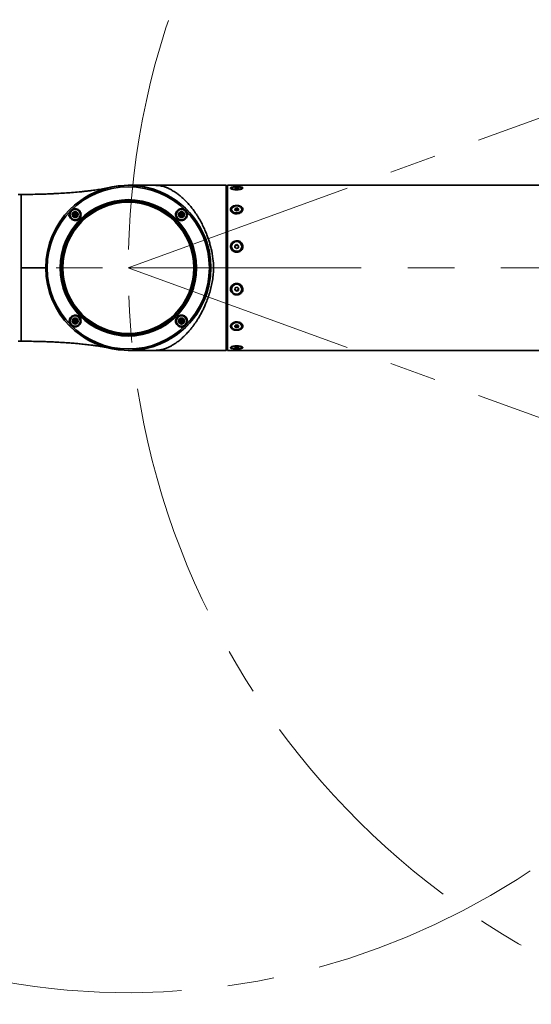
# Model space of a CAD drawing. Header units: millimetres. Extents: x -54 to 820, y 0 to 420.
# Tile 21 of 26: x 162 to 190, y 277 to 330. Entities that reach past the tile are written whole.
import ezdxf

# ---------------------------------------------------------------- set-up
doc = ezdxf.new("R2010")
doc.units = ezdxf.units.MM
doc.linetypes.add('CENTERX2', pattern=[20.32, 12.7, -2.54, 2.54, -2.54])
doc.layers.add('标注层', color=150, linetype='Continuous')
doc.styles.add('SLDTEXTSTYLE0', font='TXT', dxfattribs={"width": 0.7})
doc.dimstyles.new('SLDDIMSTYLE0', dxfattribs={"dimtxt": 3.5, "dimasz": 4, "dimexe": 0, "dimexo": 0.0625, "dimgap": 0.875, "dimtad": 0, "dimtih": 1, "dimtoh": 1, "dimlfac": 10, "dimrnd": 1e-09, "dimzin": 12, "dimdsep": 46, "dimtxsty": 'SLDTEXTSTYLE0', "dimsah": 1, "dimcen": 0, "dimadec": 0, "dimazin": 3, "dimtfac": 1, "dimtdec": 3, "dimtofl": 0, "dimtmove": 0, "dimatfit": 3, "dimfxl": 0, "dimfrac": 2, "dimtolj": 1, "dimtzin": 12, "dimarcsym": 0})

# ---------------------------------------------------------------- blocks, each defined once
blk = doc.blocks.new('_D_1')
at = {"layer": '标注层'}
for p, q in [((125.667, 364.753), (114.686, 364.753)), ((141.778, 346.435), (125.667, 364.753))]:
    blk.add_line(p, q, dxfattribs=at)
blk.add_solid([(141.778, 346.435), (139.512, 349.769), (138.761, 349.109)], dxfattribs=at)
at = {"layer": '标注层', "char_height": 3.5, "attachment_point": 1, "style": 'SLDTEXTSTYLE0'}
for s, insert in [('%%c', (114.686, 369.265)), ('790', (118.556, 369.265))]:
    blk.add_mtext(s, dxfattribs=dict(at, insert=insert))

msp = doc.modelspace()

# ---------------------------------------------------------------- linework, layer by layer
at = {"color": 7, "linetype": 'CENTERX2', "lineweight": 18}
for p, q in [((167.8652, 316.7753), (204.9831, 330.2851)), ((128.3652, 316.7753), (167.8652, 316.7753)), ((167.8652, 316.7753), (207.2152, 316.7753)), ((167.8652, 316.7753), (204.9831, 303.2655))]:
    msp.add_line(p, q, dxfattribs=at)
at = {"color": 7, "linetype": 'Continuous', "lineweight": 35}
for p, q in [((172.9352, 321.2753), (167.8652, 321.2753)), ((167.9467, 321.2746), (167.9481, 321.2746)), ((172.9352, 321.2742), (172.9352, 321.2753)), ((172.9352, 321.2742), (173.1952, 321.2742)), ((173.1952, 312.2753), (173.1952, 321.2742)), ((173.2141, 321.2553), (173.2452, 321.2243)), ((173.2452, 321.2243), (173.2452, 312.3253)), ((173.2552, 320.9753), (173.2452, 320.9753)), ((173.2752, 320.9553), (173.2552, 320.9753)), ((173.2552, 313.138), (173.2552, 320.9753)), ((204.9552, 321.2753), (173.2752, 321.2753)), ((173.2752, 313.5934), (173.2752, 321.2753)), ((173.4982, 321.122), (173.4982, 321.065)), ((173.4982, 321.122), (173.4982, 321.065)), ((173.6682, 321.1108), (173.6842, 321.1404)), ((173.7592, 321.0924), (173.6682, 321.1108)), ((173.6842, 321.1404), (173.7913, 321.1516)), ((173.6842, 321.1076), (173.6842, 321.1404)), ((173.8663, 321.1036), (173.7592, 321.0924)), ((173.7913, 321.1516), (173.8823, 321.1332)), ((173.7913, 321.0958), (173.7913, 321.1516)), ((173.8823, 321.1332), (173.8663, 321.1036)), ((174.0522, 321.065), (174.0522, 321.122)), ((174.0522, 321.065), (174.0522, 321.122)), ((161.8655, 320.7753), (162.0152, 320.7753)), ((173.4982, 319.9573), (173.4982, 319.9156)), ((173.4982, 319.9573), (173.4982, 319.9156)), ((173.6682, 319.9267), (173.6842, 320.0075)), ((173.7592, 319.8765), (173.6682, 319.9267)), ((173.6821, 319.919), (173.6842, 319.9298)), ((173.6842, 320.0075), (173.7913, 320.0382)), ((173.6842, 319.9298), (173.6842, 320.0075)), ((173.6842, 319.9298), (173.7377, 319.9451)), ((173.7377, 319.9451), (173.7913, 319.9604)), ((173.8663, 319.9071), (173.7592, 319.8765)), ((173.7913, 320.0382), (173.8823, 319.9879)), ((173.7913, 319.9604), (173.7913, 320.0382)), ((173.7913, 319.9604), (173.8368, 319.9353)), ((173.8368, 319.9353), (173.8684, 319.9178)), ((173.8823, 319.9879), (173.8663, 319.9071)), ((174.0522, 319.9156), (174.0522, 319.9573)), ((174.0522, 319.9156), (174.0522, 319.9573)), ((164.8511, 319.6644), (164.8999, 319.7691)), ((164.9661, 319.6745), (164.8511, 319.6644)), ((164.9173, 319.5698), (164.8511, 319.6644)), ((164.8999, 319.7691), (165.0149, 319.7791)), ((164.9661, 319.6745), (164.8999, 319.7691)), ((164.9661, 319.6745), (164.9173, 319.5698)), ((165.0323, 319.5799), (164.9173, 319.5698)), ((164.9661, 319.6745), (165.0149, 319.7791)), ((164.9661, 319.6745), (165.0811, 319.6845)), ((164.9661, 319.6745), (165.0323, 319.5799)), ((165.0149, 319.7791), (165.0811, 319.6845)), ((165.0811, 319.6845), (165.0323, 319.5799)), ((170.6597, 319.7233), (170.7543, 319.7895)), ((170.6698, 319.6083), (170.6597, 319.7233)), ((170.7644, 319.6745), (170.6597, 319.7233)), ((170.7644, 319.6745), (170.6698, 319.6083)), ((170.7744, 319.5594), (170.6698, 319.6083)), ((170.7543, 319.7895), (170.859, 319.7407)), ((170.7644, 319.6745), (170.7543, 319.7895)), ((170.7644, 319.6745), (170.859, 319.7407)), ((170.7644, 319.6745), (170.869, 319.6257)), ((170.7644, 319.6745), (170.7744, 319.5594)), ((170.869, 319.6257), (170.7744, 319.5594)), ((170.859, 319.7407), (170.869, 319.6257)), ((173.4982, 317.94), (173.4982, 317.9248)), ((173.4982, 317.94), (173.4982, 317.9248)), ((173.6682, 317.8982), (173.6842, 318.0086)), ((173.7592, 317.8296), (173.6682, 317.8982)), ((173.6719, 317.8954), (173.6762, 317.9249)), ((173.6762, 317.9249), (173.6842, 317.9802)), ((173.6842, 318.0086), (173.7913, 318.0505)), ((173.6842, 317.9802), (173.6842, 318.0086)), ((173.6842, 317.9802), (173.7377, 318.0011)), ((173.7377, 318.0011), (173.7913, 318.022)), ((173.8663, 317.8714), (173.7592, 317.8296)), ((173.7913, 318.0505), (173.8823, 317.9819)), ((173.7913, 318.022), (173.7913, 318.0505)), ((173.7913, 318.022), (173.8368, 317.9877)), ((173.8368, 317.9877), (173.8786, 317.9562)), ((173.8823, 317.9819), (173.8663, 317.8714)), ((174.0522, 317.9248), (174.0522, 317.94)), ((174.0522, 317.9248), (174.0522, 317.94)), ((173.4982, 315.6259), (173.4982, 315.6106)), ((173.6682, 315.5688), (173.6842, 315.6793)), ((173.7592, 315.5002), (173.6682, 315.5688)), ((173.7137, 315.563), (173.6719, 315.5945)), ((173.6842, 315.6793), (173.7913, 315.7211)), ((173.7592, 315.5287), (173.7137, 315.563)), ((173.8127, 315.5496), (173.7592, 315.5287)), ((173.8663, 315.542), (173.7592, 315.5002)), ((173.7592, 315.5287), (173.7592, 315.5002)), ((173.7913, 315.7211), (173.8823, 315.6525)), ((173.8663, 315.5705), (173.8127, 315.5496)), ((173.8823, 315.6525), (173.8663, 315.542)), ((173.8743, 315.6257), (173.8663, 315.5705)), ((173.8663, 315.5705), (173.8663, 315.542)), ((173.8786, 315.6553), (173.8743, 315.6257)), ((174.0522, 315.6106), (174.0522, 315.6259)), ((164.8615, 313.925), (164.9561, 313.9912)), ((164.8715, 313.81), (164.8615, 313.925)), ((164.9661, 313.8762), (164.8615, 313.925)), ((164.9561, 313.9912), (165.0607, 313.9424)), ((164.9661, 313.8762), (164.9561, 313.9912)), ((164.9661, 313.8762), (165.0607, 313.9424)), ((165.0607, 313.9424), (165.0708, 313.8274)), ((170.6493, 313.8661), (170.6982, 313.9708)), ((170.6982, 313.9708), (170.8132, 313.9808)), ((170.7644, 313.8762), (170.6982, 313.9708)), ((170.7644, 313.8762), (170.8132, 313.9808)), ((170.8132, 313.9808), (170.8794, 313.8862)), ((171.2917, 313.8611), (171.3443, 313.915)), ((164.9661, 313.8762), (164.8715, 313.81)), ((164.9762, 313.7612), (164.8715, 313.81)), ((164.9661, 313.8762), (164.9762, 313.7612)), ((164.9661, 313.8762), (165.0708, 313.8274)), ((165.0708, 313.8274), (164.9762, 313.7612)), ((170.7644, 313.8762), (170.6493, 313.8661)), ((170.7156, 313.7716), (170.6493, 313.8661)), ((170.7644, 313.8762), (170.7156, 313.7716)), ((170.8306, 313.7816), (170.7156, 313.7716)), ((170.7644, 313.8762), (170.8794, 313.8862)), ((170.7644, 313.8762), (170.8306, 313.7816)), ((170.8794, 313.8862), (170.8306, 313.7816)), ((173.2752, 312.2753), (173.2752, 313.5934)), ((173.4982, 313.6351), (173.4982, 313.5934)), ((173.4982, 313.6351), (173.4982, 313.5934)), ((173.6682, 313.5627), (173.6842, 313.6436)), ((173.7592, 313.5125), (173.6682, 313.5627)), ((173.7137, 313.6154), (173.6821, 313.6328)), ((173.6842, 313.6436), (173.7913, 313.6742)), ((173.7592, 313.5903), (173.7137, 313.6154)), ((173.8127, 313.6056), (173.7592, 313.5903)), ((173.7592, 313.5903), (173.7592, 313.5125)), ((173.8663, 313.5431), (173.7592, 313.5125)), ((173.7913, 313.6742), (173.8823, 313.624)), ((173.8663, 313.6209), (173.8127, 313.6056)), ((173.8684, 313.6316), (173.8663, 313.6209)), ((173.8823, 313.624), (173.8663, 313.5431)), ((173.8663, 313.6209), (173.8663, 313.5431)), ((174.0522, 313.5934), (174.0522, 313.6351)), ((174.0522, 313.5934), (174.0522, 313.6351)), ((173.2752, 313.1553), (173.2552, 313.138)), ((173.2552, 312.5753), (173.2552, 313.138)), ((161.8655, 312.7753), (162.0152, 312.7753)), ((173.1952, 312.2753), (173.2452, 312.3253)), ((173.2452, 312.5753), (173.2552, 312.5753)), ((173.2552, 312.5753), (173.2752, 312.5953)), ((173.4982, 312.4857), (173.4982, 312.4287)), ((173.4982, 312.4857), (173.4982, 312.4287)), ((173.4982, 312.4857), (173.4982, 312.4287)), ((173.6682, 312.4175), (173.6842, 312.4471)), ((173.7592, 312.3991), (173.6682, 312.4175)), ((173.6842, 312.4471), (173.7913, 312.4583)), ((173.7592, 312.4549), (173.7592, 312.3991)), ((173.8663, 312.4103), (173.7592, 312.3991)), ((173.7913, 312.4583), (173.8823, 312.4399)), ((173.8663, 312.4431), (173.8663, 312.4103)), ((173.8823, 312.4399), (173.8663, 312.4103)), ((174.0522, 312.4287), (174.0522, 312.4857)), ((174.0522, 312.4287), (174.0522, 312.4857)), ((174.0522, 312.4287), (174.0522, 312.4857)), ((167.8652, 312.2753), (173.1952, 312.2753)), ((173.2752, 312.2753), (204.9552, 312.2753))]:
    msp.add_line(p, q, dxfattribs=at)
at = {"color": 8, "linetype": 'Continuous', "lineweight": 35}
for p, q in [((171.3235, 313.896), (171.3258, 313.896)), ((173.2552, 313.138), (173.2452, 313.138))]:
    msp.add_line(p, q, dxfattribs=at)
at = {"color": 7, "linetype": 'Continuous', "lineweight": 35, "flags": 128}
for points in [[(173.1952, 321.2742), (173.203, 321.2664), (173.2141, 321.2553)], [(173.9936, 321.0779), (174.0404, 321.1013), (174.0514, 321.1275), (174.0251, 321.1529), (173.9651, 321.1742), (173.8794, 321.1884), (173.7796, 321.1937), (173.6793, 321.1893), (173.5919, 321.1757), (173.5293, 321.155), (173.4999, 321.1298), (173.5076, 321.1035), (173.5516, 321.0797), (173.6257, 321.0617), (173.72, 321.0517), (173.8218, 321.0513), (173.9173, 321.0605), (173.9936, 321.0779)], [(173.9936, 321.0779), (174.0404, 321.1013), (174.0514, 321.1275), (174.0251, 321.1529), (173.9651, 321.1742), (173.8794, 321.1884), (173.7796, 321.1937), (173.6793, 321.1893), (173.5919, 321.1757), (173.5293, 321.155), (173.4999, 321.1298), (173.5076, 321.1035), (173.5516, 321.0797), (173.6257, 321.0617), (173.72, 321.0517), (173.8218, 321.0513), (173.9173, 321.0605), (173.9936, 321.0779)], [(173.9936, 319.8368), (174.0404, 319.9007), (174.0514, 319.9723), (174.0251, 320.0418), (173.9651, 320.0999), (173.8794, 320.1388), (173.7796, 320.1532), (173.6793, 320.1411), (173.5919, 320.1041), (173.5293, 320.0474), (173.4999, 319.9785), (173.5076, 319.9067), (173.5516, 319.8418), (173.6257, 319.7924), (173.72, 319.7654), (173.8218, 319.7642), (173.9173, 319.7892), (173.9936, 319.8368)], [(173.9936, 319.8368), (174.0404, 319.9007), (174.0514, 319.9723), (174.0251, 320.0418), (173.9651, 320.0999), (173.8794, 320.1388), (173.7796, 320.1532), (173.6793, 320.1411), (173.5919, 320.1041), (173.5293, 320.0474), (173.4999, 319.9785), (173.5076, 319.9067), (173.5516, 319.8418), (173.6257, 319.7924), (173.72, 319.7654), (173.8218, 319.7642), (173.9173, 319.7892), (173.9936, 319.8368)], [(173.9936, 317.7754), (174.0404, 317.8627), (174.0514, 317.9605), (174.0251, 318.0555), (173.9651, 318.1349), (173.8794, 318.1879), (173.7796, 318.2075), (173.6793, 318.191), (173.5919, 318.1406), (173.5293, 318.0631), (173.4999, 317.9689), (173.5076, 317.8709), (173.5516, 317.7822), (173.6257, 317.7148), (173.72, 317.6778), (173.8218, 317.6763), (173.9173, 317.7103), (173.9936, 317.7754)], [(173.9936, 317.7754), (174.0404, 317.8627), (174.0514, 317.9605), (174.0251, 318.0555), (173.9651, 318.1349), (173.8794, 318.1879), (173.7796, 318.2075), (173.6793, 318.191), (173.5919, 318.1406), (173.5293, 318.0631), (173.4999, 317.9689), (173.5076, 317.8709), (173.5516, 317.7822), (173.6257, 317.7148), (173.72, 317.6778), (173.8218, 317.6763), (173.9173, 317.7103), (173.9936, 317.7754)], [(173.4982, 315.6259), (173.5101, 315.7032), (173.5569, 315.7905)], [(173.9936, 315.446), (174.0404, 315.5333), (174.0514, 315.6311), (174.0251, 315.7261), (173.9651, 315.8055), (173.8794, 315.8586), (173.7796, 315.8782), (173.6793, 315.8616), (173.5919, 315.8112), (173.5293, 315.7337), (173.4999, 315.6396), (173.5076, 315.5415), (173.5516, 315.4528), (173.6257, 315.3854), (173.72, 315.3485), (173.8218, 315.3469), (173.9173, 315.381), (173.9936, 315.446)], [(173.4982, 313.6351), (173.5101, 313.6917), (173.5569, 313.7556)], [(173.4982, 313.6351), (173.5101, 313.6917), (173.5569, 313.7556)], [(173.9936, 313.4728), (174.0404, 313.5368), (174.0514, 313.6083), (174.0251, 313.6779), (173.9651, 313.736), (173.8794, 313.7748), (173.7796, 313.7892), (173.6793, 313.7771), (173.5919, 313.7402), (173.5293, 313.6834), (173.4999, 313.6145), (173.5076, 313.5428), (173.5516, 313.4778), (173.6257, 313.4285), (173.72, 313.4014), (173.8218, 313.4003), (173.9173, 313.4252), (173.9936, 313.4728)], [(173.9936, 313.4728), (174.0404, 313.5368), (174.0514, 313.6083), (174.0251, 313.6779), (173.9651, 313.736), (173.8794, 313.7748), (173.7796, 313.7892), (173.6793, 313.7771), (173.5919, 313.7402), (173.5293, 313.6834), (173.4999, 313.6145), (173.5076, 313.5428), (173.5516, 313.4778), (173.6257, 313.4285), (173.72, 313.4014), (173.8218, 313.4003), (173.9173, 313.4252), (173.9936, 313.4728)], [(173.9936, 312.3846), (174.0404, 312.408), (174.0514, 312.4341), (174.0251, 312.4596), (173.9651, 312.4809), (173.8794, 312.4951), (173.7796, 312.5004), (173.6793, 312.4959), (173.5919, 312.4824), (173.5293, 312.4616), (173.4999, 312.4364), (173.5076, 312.4101), (173.5516, 312.3864), (173.6257, 312.3683), (173.72, 312.3584), (173.8218, 312.358), (173.9173, 312.3671), (173.9936, 312.3846)], [(173.9936, 312.3846), (174.0404, 312.408), (174.0514, 312.4341), (174.0251, 312.4596), (173.9651, 312.4809), (173.8794, 312.4951), (173.7796, 312.5004), (173.6793, 312.4959), (173.5919, 312.4824), (173.5293, 312.4616), (173.4999, 312.4364), (173.5076, 312.4101), (173.5516, 312.3864), (173.6257, 312.3683), (173.72, 312.3584), (173.8218, 312.358), (173.9173, 312.3671), (173.9936, 312.3846)], [(173.9936, 312.3846), (174.0404, 312.408), (174.0514, 312.4341), (174.0251, 312.4596), (173.9651, 312.4809), (173.8794, 312.4951), (173.7796, 312.5004), (173.6793, 312.4959), (173.5919, 312.4824), (173.5293, 312.4616), (173.4999, 312.4364), (173.5076, 312.4101), (173.5516, 312.3864), (173.6257, 312.3683), (173.72, 312.3584), (173.8218, 312.358), (173.9173, 312.3671), (173.9936, 312.3846)]]:
    msp.add_lwpolyline(points, dxfattribs=at)
at = {"color": 7, "linetype": 'Continuous', "lineweight": 35}
for centre, radius in [((167.8652, 316.7753), 4.5), ((167.8652, 316.7753), 4.422), ((167.8652, 316.7753), 3.7157), ((167.8652, 316.7753), 3.684), ((167.8652, 316.7753), 3.625), ((167.8652, 316.7753), 3.575), ((164.9661, 319.6745), 0.285), ((164.9661, 319.6745), 0.165), ((170.7644, 319.6745), 0.285), ((170.7644, 319.6745), 0.165), ((164.9661, 313.8762), 0.285), ((164.9661, 313.8762), 0.165), ((170.7644, 313.8762), 0.285), ((170.7644, 313.8762), 0.165)]:
    msp.add_circle(centre, radius, dxfattribs=at)
at = {"color": 7, "linetype": 'CENTERX2', "lineweight": 18}
for centre, radius, start, end in [((210.3652, 316.7753), 42.5, 275, 265), ((167.8652, 316.7753), 39.5, 20, 340)]:
    msp.add_arc(centre, radius, start, end, dxfattribs=at)
at = {"color": 7, "linetype": 'Continuous', "lineweight": 35}
for centre, radius, start, end in [((167.8652, 316.7753), 4.5, 0, 135), ((173.7611, 319.852), 0.096, 104.1142, 138.76616), ((173.775, 319.8163), 0.1341, 62.56004, 106.1335), ((173.7994, 319.864), 0.0805, 33.49643, 62.33167), ((176.5616, 319.9459), 11.9492, 181.45072, 181.68618), ((173.7752, 317.9308), 0.2771, 181.2516, 358.7484), ((173.7686, 317.9115), 0.0934, 171.75399, 192.59351), ((173.7723, 317.9102), 0.0972, 110.83975, 171.28601), ((173.7752, 317.9053), 0.1028, 53.22121, 111.37543), ((173.7794, 317.9108), 0.096, 8.98019, 53.25865), ((167.8652, 316.7753), 4.5, 225, 0), ((173.7747, 315.6183), 0.2777, 1.57028, 141.66533), ((173.7711, 315.6399), 0.096, 188.97853, 233.25909), ((173.7753, 315.6453), 0.1028, 233.22139, 291.37479), ((173.7781, 315.6405), 0.0973, 290.84206, 351.28208), ((173.782, 315.6391), 0.0933, 351.74519, 12.61261), ((173.7762, 313.478), 0.3538, 74.8226, 128.31087), ((173.7511, 313.6867), 0.0805, 213.49291, 242.33677), ((173.7755, 313.7344), 0.1341, 242.5573, 286.1342), ((173.7898, 313.698), 0.0952, 283.95542, 318.92494)]:
    msp.add_arc(centre, radius, start, end, dxfattribs=at)
for points, knots in [([(166.748, 321.1298), (166.6918, 321.1186), (166.5868, 321.0977), (166.3986, 321.0651), (166.2176, 321.0365), (166.0524, 321.0125), (165.8785, 320.9892), (165.675, 320.9641), (165.4396, 320.9378), (165.139, 320.9078), (164.7919, 320.8777), (164.3852, 320.8484), (164.0217, 320.8269), (163.6817, 320.8106), (163.3597, 320.7978), (162.9798, 320.7864), (162.5246, 320.7773), (162.1939, 320.776), (162.0152, 320.7753)], [0, 0, 0, 0, 0.07529508, 0.14079491, 0.19457642, 0.2432127, 0.28852745, 0.33888919, 0.3946319, 0.44967603, 0.53015821, 0.59961338, 0.67435697, 0.72276799, 0.77525702, 0.83792263, 0.91243616, 1, 1, 1, 1]), ([(169.322, 321.273), (169.3005, 321.273), (169.1985, 321.273), (169.0372, 321.273), (168.854, 321.273), (168.6957, 321.273), (168.5286, 321.2732), (168.3389, 321.2736), (168.1635, 321.274), (168.0286, 321.2743), (167.9788, 321.2744), (167.9577, 321.2744)], [0, 0, 0, 0, 0.0354024, 0.1678543, 0.2737001, 0.359756, 0.4659232, 0.5995183, 0.7600503, 0.8984042, 1, 1, 1, 1]), ([(169.3191, 321.273), (169.2981, 321.273), (169.1967, 321.273), (169.0359, 321.273), (168.8527, 321.273), (168.6944, 321.273), (168.5276, 321.2732), (168.3376, 321.2736), (168.2241, 321.2738), (168.1627, 321.274)], [0, 0, 0, 0, 0.0455879, 0.2206738, 0.3605908, 0.4743538, 0.6147122, 0.7913245, 1, 1, 1, 1]), ([(168.6529, 321.2741), (168.7535, 321.2745), (168.8814, 321.2749), (169.0357, 321.2749), (169.1101, 321.2748), (169.1987, 321.2745), (169.2808, 321.2739), (169.3536, 321.2723), (169.4471, 321.2688), (169.5526, 321.2588), (169.6803, 321.2354), (169.7812, 321.2079), (169.859, 321.1821), (169.9135, 321.1623), (169.9712, 321.1395), (170.034, 321.1125), (170.1315, 321.067), (170.2816, 320.9872), (170.4615, 320.8722), (170.6532, 320.7294), (170.8301, 320.5788), (171.0058, 320.4087), (171.1611, 320.241), (171.3004, 320.0752), (171.4279, 319.9091), (171.5463, 319.7414), (171.6756, 319.5425), (171.8124, 319.3087), (171.9524, 319.0365), (172.0699, 318.7753), (172.1677, 318.5274), (172.2488, 318.2934), (172.32, 318.0576), (172.4067, 317.7219), (172.4877, 317.2979), (172.5256, 316.8336), (172.5023, 316.435), (172.4554, 316.09), (172.3881, 315.7512), (172.3027, 315.428), (172.2011, 315.1117), (172.0947, 314.8349), (171.9893, 314.5951), (171.8892, 314.3895), (171.7798, 314.1858), (171.6742, 314.0074), (171.5744, 313.8518), (171.4819, 313.717), (171.3834, 313.5827), (171.2788, 313.4497), (171.1497, 313.2969), (170.9877, 313.1228), (170.7893, 312.9344), (170.6215, 312.7971), (170.4956, 312.7049), (170.4164, 312.6503), (170.3371, 312.5994), (170.2577, 312.552), (170.1782, 312.5082), (170.1042, 312.4711), (170.0273, 312.4352), (169.9384, 312.3971), (169.8403, 312.3614), (169.7424, 312.3319), (169.6541, 312.3103), (169.5742, 312.2963), (169.5063, 312.2878), (169.4531, 312.2832), (169.3879, 312.2793), (169.3155, 312.2774), (169.2359, 312.2764), (169.1236, 312.2758), (168.9244, 312.2757), (168.7522, 312.2762), (168.6529, 312.2765)], [0, 0, 0, 0, 0.0181448, 0.023082, 0.0274988, 0.0314309, 0.0390909, 0.0430167, 0.0471001, 0.0614504, 0.0757085, 0.090891, 0.0971631, 0.1033682, 0.1101283, 0.1174434, 0.1253137, 0.1440883, 0.1694413, 0.1874343, 0.2104374, 0.2311526, 0.2495812, 0.2663404, 0.282357, 0.2976341, 0.3121752, 0.3339685, 0.3548061, 0.3747086, 0.39076, 0.4064439, 0.4217769, 0.4367769, 0.4703407, 0.4996423, 0.5195952, 0.5414592, 0.5620682, 0.5822647, 0.6030854, 0.6245723, 0.6394343, 0.6548173, 0.6707306, 0.6871825, 0.6987466, 0.7108016, 0.7233494, 0.7363917, 0.7499299, 0.7707692, 0.7945971, 0.8199509, 0.8290999, 0.8382518, 0.847407, 0.8565654, 0.8657267, 0.8748912, 0.8820467, 0.8924713, 0.9061652, 0.9166171, 0.9270645, 0.9375097, 0.94362, 0.9488413, 0.9531986, 0.9611595, 0.9650073, 0.9688649, 0.9820293, 1, 1, 1, 1]), ([(173.9657, 321.1835), (173.9372, 321.1866), (173.875, 321.1933), (173.7636, 321.1957), (173.6485, 321.1915), (173.5474, 321.1796), (173.4742, 321.1606), (173.4372, 321.1356), (173.4384, 321.1073), (173.4752, 321.0787), (173.5436, 321.053), (173.6378, 321.0339), (173.7495, 321.025), (173.8663, 321.0285), (173.9735, 321.0444), (174.0567, 321.0696), (174.1057, 321.0992), (174.1166, 321.1283), (174.0904, 321.1536), (174.0371, 321.1722), (173.9875, 321.18), (173.9657, 321.1835)], [0, 0, 0, 0, 0.0470036, 0.1024146, 0.1586636, 0.2148422, 0.2699077, 0.3231156, 0.3745686, 0.4253192, 0.4767467, 0.5298066, 0.5846528, 0.6407076, 0.6970244, 0.7525489, 0.8063854, 0.8583186, 0.9091417, 0.9602183, 1, 1, 1, 1]), ([(162.0152, 316.7753), (162.0152, 316.9499), (162.0152, 317.2989), (162.0152, 317.8136), (162.0152, 318.3104), (162.0152, 318.7811), (162.0152, 319.2173), (162.0152, 319.6118), (162.0152, 319.9578), (162.0152, 320.2493), (162.0152, 320.4816), (162.0152, 320.6493), (162.0152, 320.7555), (162.0152, 320.7687), (162.0152, 320.7753)], [0, 0, 0, 0, 0.0833334, 0.1666666, 0.25, 0.3333333, 0.4166667, 0.4999999, 0.5833334, 0.6666666, 0.75, 0.8333333, 0.9166667, 1, 1, 1, 1]), ([(164.9748, 319.9944), (165.0112, 319.9897), (165.0839, 319.9804), (165.1787, 319.9215), (165.2495, 319.8365), (165.2876, 319.7311), (165.2878, 319.6192), (165.2505, 319.5148), (165.182, 319.4303), (165.0911, 319.3736), (164.9873, 319.3494), (164.8804, 319.3599), (164.7813, 319.4057), (164.7017, 319.4831), (164.6525, 319.5837), (164.6404, 319.695), (164.6662, 319.8028), (164.7257, 319.8947), (164.8108, 319.9607), (164.8985, 319.992), (164.9541, 319.9937), (164.9748, 319.9944)], [0, 0, 0, 0, 0.0545461, 0.1090587, 0.1643317, 0.2200115, 0.2751978, 0.3291079, 0.3815714, 0.4331825, 0.4849578, 0.5377878, 0.592031, 0.6473821, 0.7030507, 0.7581615, 0.8121566, 0.8649917, 0.9170708, 0.9690402, 1, 1, 1, 1]), ([(164.9504, 319.9827), (164.9544, 319.9864), (164.9631, 319.9943), (164.9793, 320.0087), (164.9901, 320.0181), (164.9972, 320.0243)], [0, 0, 0, 0, 0.2330394, 0.4993449, 1, 1, 1, 1]), ([(170.7557, 319.9944), (170.7913, 319.9919), (170.8625, 319.987), (170.9593, 319.9354), (171.0339, 319.8578), (171.0788, 319.76), (171.0896, 319.6533), (171.0649, 319.548), (171.0062, 319.4555), (170.9189, 319.387), (170.8126, 319.3516), (170.7008, 319.3544), (170.5976, 319.3942), (170.5149, 319.4648), (170.4605, 319.5569), (170.4388, 319.6613), (170.4521, 319.768), (170.5004, 319.8662), (170.5799, 319.9434), (170.6703, 319.9862), (170.7315, 319.9921), (170.7557, 319.9944)], [0, 0, 0, 0, 0.05284318, 0.10571623, 0.15795791, 0.20988476, 0.26217231, 0.31536851, 0.36972062, 0.42505031, 0.48072356, 0.5358335, 0.5896275, 0.64199542, 0.69358007, 0.74540626, 0.79833629, 0.8526792, 0.90808255, 0.96373639, 1, 1, 1, 1]), ([(174.0087, 320.1179), (173.9829, 320.1314), (173.9273, 320.1604), (173.82, 320.1804), (173.7034, 320.1779), (173.5935, 320.1496), (173.5054, 320.0985), (173.4503, 320.0306), (173.4331, 319.9543), (173.4532, 319.8781), (173.5069, 319.8095), (173.5895, 319.7552), (173.6941, 319.7221), (173.8101, 319.7161), (173.9238, 319.7395), (174.0203, 319.7897), (174.0867, 319.8587), (174.1162, 319.9363), (174.1073, 320.0122), (174.0686, 320.0747), (174.0267, 320.1049), (174.0087, 320.1179)], [0, 0, 0, 0, 0.0472944, 0.1019627, 0.157877, 0.2142216, 0.2699491, 0.3241063, 0.3763263, 0.4272447, 0.4781852, 0.5303853, 0.5844016, 0.6399778, 0.6962974, 0.7523352, 0.8070707, 0.8598861, 0.9110929, 0.9618732, 1, 1, 1, 1]), ([(164.6163, 319.6434), (164.6224, 319.6505), (164.6319, 319.6613), (164.6463, 319.6774), (164.6542, 319.6861), (164.6579, 319.6902)], [0, 0, 0, 0, 0.5006735, 0.7669294, 1, 1, 1, 1]), ([(172.0271, 318.4867), (172.0411, 318.453), (172.0623, 318.4018), (172.089, 318.3377), (172.103, 318.3039), (172.1102, 318.2869), (172.1119, 318.2826), (172.1124, 318.2815), (172.1125, 318.2812), (172.1125, 318.2811), (172.1125, 318.2811), (172.1125, 318.2811), (172.1125, 318.2811)], [0, 0, 0, 0, 0.4913442, 0.7467373, 0.9361754, 0.9837933, 0.9958153, 0.998891, 0.9996898, 0.9999073, 0.9999697, 1, 1, 1, 1]), ([(174.0313, 318.1415), (174.0075, 318.1631), (173.9565, 318.2094), (173.853, 318.2476), (173.7372, 318.2545), (173.6237, 318.2242), (173.528, 318.1599), (173.4624, 318.0699), (173.4341, 317.9663), (173.4437, 317.8616), (173.4882, 317.766), (173.563, 317.6881), (173.662, 317.636), (173.7761, 317.6174), (173.892, 317.6367), (173.9949, 317.6928), (174.0711, 317.7781), (174.1116, 317.8803), (174.1135, 317.9856), (174.0839, 318.0758), (174.0469, 318.122), (174.0313, 318.1415)], [0, 0, 0, 0, 0.047473, 0.1016275, 0.1572333, 0.2135607, 0.2695758, 0.3242634, 0.3770256, 0.428202, 0.4789908, 0.5307315, 0.5842145, 0.6394043, 0.6956103, 0.7518402, 0.8070452, 0.8604334, 0.9120131, 0.9627699, 1, 1, 1, 1]), ([(163.3646, 316.7753), (163.3527, 316.7753), (163.3259, 316.7753), (163.2145, 316.7753), (163.072, 316.7753), (162.8879, 316.7753), (162.6486, 316.7753), (162.3482, 316.7753), (162.1293, 316.7753), (162.0152, 316.7753)], [0, 0, 0, 0, 0.1022707, 0.2305953, 0.3465643, 0.4731554, 0.6354312, 0.8100531, 1, 1, 1, 1]), ([(162.0152, 312.7753), (162.0152, 312.7819), (162.0152, 312.7951), (162.0152, 312.9014), (162.0152, 313.069), (162.0152, 313.3014), (162.0152, 313.5928), (162.0152, 313.9388), (162.0152, 314.3333), (162.0152, 314.7696), (162.0152, 315.2402), (162.0152, 315.7371), (162.0152, 316.2517), (162.0152, 316.6008), (162.0152, 316.7753)], [0, 0, 0, 0, 0.0833333, 0.1666667, 0.25, 0.3333334, 0.4166667, 0.5, 0.5833333, 0.6666667, 0.75, 0.8333333, 0.9166668, 1, 1, 1, 1]), ([(163.3646, 316.7753), (163.3647, 316.7941), (163.3648, 316.8276), (163.3655, 316.8611), (163.3658, 316.8758)], [0, 0, 0, 0, 0.5599937, 1, 1, 1, 1]), ([(163.3658, 316.6748), (163.3654, 316.6936), (163.3648, 316.7271), (163.3647, 316.7606), (163.3646, 316.7753)], [0, 0, 0, 0, 0.5600048, 1, 1, 1, 1]), ([(174.0313, 315.4092), (174.0508, 315.4345), (174.0919, 315.4879), (174.1163, 315.5882), (174.1059, 315.6923), (174.0603, 315.7875), (173.9847, 315.8647), (173.8849, 315.9158), (173.7706, 315.9333), (173.6548, 315.9127), (173.5526, 315.8555), (173.4775, 315.7695), (173.4383, 315.667), (173.4373, 315.5615), (173.4722, 315.4636), (173.5389, 315.3818), (173.6318, 315.3235), (173.7428, 315.2957), (173.8593, 315.3041), (173.9607, 315.344), (174.01, 315.3895), (174.0313, 315.4092)], [0, 0, 0, 0, 0.0474963, 0.1000543, 0.1511926, 0.2019908, 0.2537785, 0.3073198, 0.3625541, 0.4187742, 0.4749846, 0.53014, 0.5834608, 0.6349931, 0.6857447, 0.7370982, 0.7900501, 0.8448015, 0.9008093, 0.9571375, 1, 1, 1, 1]), ([(172.1125, 315.2695), (172.1034, 315.2476), (172.0892, 315.2134), (172.0606, 315.1449), (172.0413, 315.0983), (172.0271, 315.064)], [0, 0, 0, 0, 0.3195957, 0.5000026, 1, 1, 1, 1]), ([(164.6579, 313.8605), (164.6542, 313.8645), (164.6463, 313.8732), (164.6319, 313.8894), (164.6224, 313.9002), (164.6163, 313.9073)], [0, 0, 0, 0, 0.2330321, 0.4993325, 1, 1, 1, 1]), ([(164.9592, 314.1961), (164.9947, 314.1935), (165.0657, 314.1882), (165.1621, 314.1363), (165.2362, 314.0586), (165.2805, 313.9614), (165.2913, 313.8552), (165.2667, 313.7499), (165.2079, 313.6571), (165.1201, 313.5883), (165.0136, 313.5532), (164.9019, 313.5563), (164.7991, 313.5961), (164.7164, 313.6667), (164.6619, 313.7595), (164.6404, 313.8646), (164.6543, 313.9715), (164.7031, 314.0692), (164.7825, 314.1457), (164.8731, 314.1883), (164.9346, 314.1939), (164.9592, 314.1961)], [0, 0, 0, 0, 0.052868, 0.1057751, 0.1577903, 0.209337, 0.2614418, 0.3148198, 0.3695663, 0.4251496, 0.480689, 0.5353982, 0.588911, 0.6413796, 0.6933302, 0.7454404, 0.798317, 0.8523155, 0.9073947, 0.9630529, 1, 1, 1, 1]), ([(170.7713, 314.1961), (170.8079, 314.1916), (170.8809, 314.1827), (170.9763, 314.1239), (171.0476, 314.0386), (171.0858, 313.9331), (171.0861, 313.8214), (171.0492, 313.7173), (170.9808, 313.6325), (170.8896, 313.5753), (170.7851, 313.551), (170.6779, 313.5619), (170.5791, 313.6078), (170.5, 313.6849), (170.4509, 313.7852), (170.4386, 313.8966), (170.4646, 314.0048), (170.5242, 314.0966), (170.609, 314.1623), (170.6959, 314.1934), (170.7508, 314.1954), (170.7713, 314.1961)], [0, 0, 0, 0, 0.0549018, 0.109772, 0.1653167, 0.2208991, 0.2757022, 0.3293207, 0.3818633, 0.4338351, 0.4859083, 0.5387047, 0.5926056, 0.6476094, 0.703251, 0.7586923, 0.813057, 0.8659435, 0.9177214, 0.969334, 1, 1, 1, 1]), ([(170.7801, 313.5679), (170.7761, 313.5643), (170.7673, 313.5564), (170.7512, 313.542), (170.7404, 313.5325), (170.7333, 313.5264)], [0, 0, 0, 0, 0.23304624, 0.49934519, 1, 1, 1, 1]), ([(174.0087, 313.4328), (174.0307, 313.4491), (174.0773, 313.484), (174.1124, 313.5541), (174.1129, 313.631), (174.077, 313.7047), (174.0097, 313.7677), (173.9162, 313.8133), (173.805, 313.8348), (173.6881, 313.8277), (173.5804, 313.7916), (173.4961, 313.7318), (173.4458, 313.6575), (173.4337, 313.5796), (173.4584, 313.5065), (173.5163, 313.4444), (173.6022, 313.3982), (173.709, 313.3722), (173.8252, 313.3706), (173.9307, 313.3915), (173.985, 313.4202), (174.0087, 313.4328)], [0, 0, 0, 0, 0.047315, 0.1004346, 0.1519302, 0.2026808, 0.2540641, 0.307059, 0.3618479, 0.4178755, 0.4741986, 0.5297652, 0.5836668, 0.6356567, 0.6864946, 0.7375388, 0.7899619, 0.8442134, 0.8999377, 0.9562798, 1, 1, 1, 1]), ([(162.0152, 312.7753), (162.1768, 312.7748), (162.463, 312.7738), (162.838, 312.7672), (163.1231, 312.7601), (163.3639, 312.7524), (163.6026, 312.7434), (163.9129, 312.7294), (164.2768, 312.7092), (164.6562, 312.6832), (164.9749, 312.6573), (165.2176, 312.635), (165.4112, 312.6156), (165.5789, 312.5974), (165.747, 312.5778), (165.9362, 312.554), (166.1482, 312.5248), (166.3723, 312.4905), (166.5881, 312.4536), (166.7658, 312.4193), (166.8459, 312.4015), (166.8806, 312.3938)], [0, 0, 0, 0, 0.0747602, 0.1324369, 0.174409, 0.2083415, 0.2464366, 0.2886318, 0.358898, 0.4272115, 0.4843447, 0.5313044, 0.5657602, 0.6011599, 0.637451, 0.6789915, 0.7358075, 0.79448, 0.8628921, 0.9406686, 1, 1, 1, 1]), ([(173.9657, 312.3672), (173.9912, 312.3713), (174.0461, 312.3802), (174.0985, 312.4015), (174.1175, 312.4283), (174.0987, 312.4572), (174.0463, 312.4848), (173.9647, 312.5078), (173.8609, 312.5225), (173.745, 312.5256), (173.6309, 312.516), (173.5336, 312.4951), (173.4657, 312.4672), (173.4348, 312.4373), (173.4419, 312.4097), (173.4842, 312.3868), (173.5571, 312.3696), (173.6548, 312.3588), (173.7679, 312.3549), (173.8774, 312.3575), (173.9385, 312.3642), (173.9657, 312.3672)], [0, 0, 0, 0, 0.0470191, 0.1010901, 0.1533778, 0.204323, 0.2552347, 0.3073669, 0.3613088, 0.4168333, 0.4731409, 0.5292085, 0.5840107, 0.6369019, 0.6881526, 0.7389207, 0.7905619, 0.843917, 0.8990067, 0.9551707, 1, 1, 1, 1]), ([(167.9646, 312.2764), (167.9588, 312.2763), (167.9506, 312.2761), (167.9503, 312.2761), (167.9502, 312.2761)], [0, 0, 0, 0, 0.7144425, 1, 1, 1, 1]), ([(167.9628, 312.2763), (167.9923, 312.2764), (168.067, 312.2765), (168.252, 312.2768), (168.4608, 312.277), (168.6513, 312.2772), (168.8703, 312.2774), (169.096, 312.2775), (169.252, 312.2775), (169.322, 312.2775)], [0, 0, 0, 0, 0.1460812, 0.3687817, 0.4887552, 0.6147085, 0.7470974, 0.886709, 1, 1, 1, 1]), ([(167.9645, 312.2763), (167.9933, 312.2764), (168.0671, 312.2765), (168.2509, 312.2768), (168.4596, 312.277), (168.65, 312.2772), (168.8691, 312.2774), (169.0898, 312.2775), (169.2408, 312.2775), (169.3057, 312.2775)], [0, 0, 0, 0, 0.1444028, 0.3697165, 0.4910951, 0.6185224, 0.7524557, 0.8936939, 1, 1, 1, 1])]:
    msp.add_open_spline(points, degree=3, knots=knots, dxfattribs=at)
at = {"color": 8, "linetype": 'Continuous', "lineweight": 35}
for points, knots in [([(168.0403, 321.2719), (168.0215, 321.2726), (167.984, 321.2739), (167.9463, 321.2746), (167.9391, 321.2748), (167.9491, 321.2746), (167.9503, 321.2745)], [0, 0, 0, 0, 0.2333857, 0.4683219, 0.9365146, 1, 1, 1, 1]), ([(172.1125, 318.2811), (172.1507, 318.162), (172.2272, 317.9234), (172.29, 317.6507), (172.3083, 317.4976), (172.3113, 317.4726)], [0, 0, 0, 0, 0.4551104, 0.911241, 1, 1, 1, 1]), ([(167.9717, 312.2765), (167.9621, 312.2764), (167.9431, 312.276), (167.9386, 312.2758), (167.9617, 312.2764), (167.9628, 312.2764)], [0, 0, 0, 0, 0.4882199, 0.9752813, 1, 1, 1, 1])]:
    msp.add_open_spline(points, degree=3, knots=knots, dxfattribs=at)

# ---------------------------------------------------------------- dimensions: what is measured, and where the dimension line sits
at = {"layer": '标注层'}
dim = msp.add_radius_dim(center=(167.8652, 316.7753), mpoint=(141.7781, 346.4353), text='%%c790', dimstyle='SLDDIMSTYLE0', override={"dimpost": '<>'}, dxfattribs=at)
dim.commit()
dim.dimension.update_dxf_attribs({"geometry": '_D_1', "text_midpoint": (119.6765, 366.7901), "dimtype": 164})

doc.saveas('drawing.dxf')
